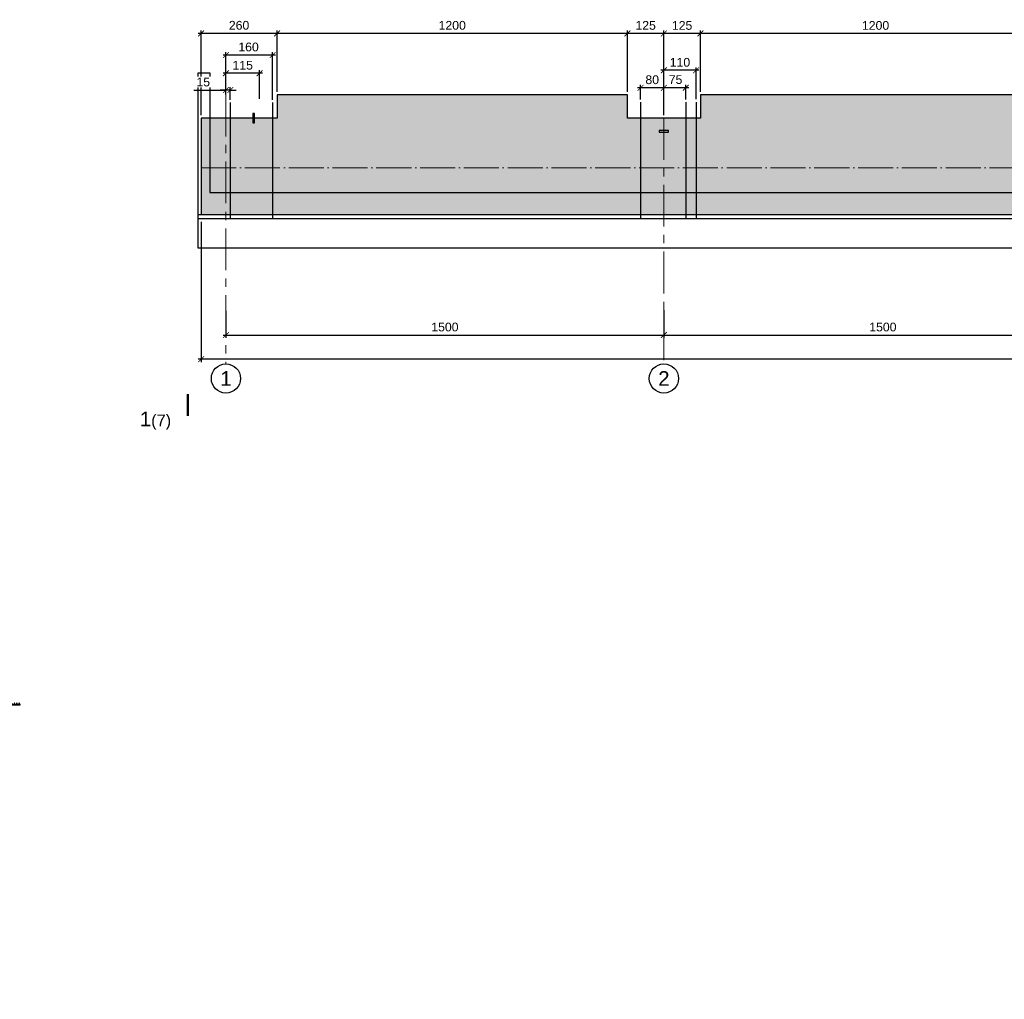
# Model space of a CAD drawing. Header units: millimetres. Extents: x 455957 to 840819, y 463079 to 618741.
# Tile 9 of 13: x 528796 to 562519, y 478283 to 511830. Entities that reach past the tile are written whole.
import ezdxf

# ---------------------------------------------------------------- set-up
doc = ezdxf.new("R2010")
doc.units = ezdxf.units.MM
doc.linetypes.add('ACAD_ISO04W100', pattern=[30, 24, -3, 0, -3])
doc.linetypes.add('осевая', pattern=[50.8, 31.75, -6.35, 6.35, -6.35])
for name, color, linetype, lineweight in [('Бетон', 7, 'Continuous', 50), ('ГТО-2_Размеры', 7, 'Continuous', 15), ('Отдел_Заглавные надписи', 7, 'Continuous', 30), ('Отдел_Разрезы. Сечения. Узлы', 7, 'Continuous', 15), ('Шпонка', 1, 'Continuous', 50)]:
    doc.layers.add(name, color=color, linetype=linetype, lineweight=lineweight)
doc.layers.add('Оси', color=1, linetype='осевая')
doc.layers.add('Штриховка', color=7, linetype='Continuous')
doc.styles.add('arial', font='arial.ttf')
doc.styles.add('аrial', font='arial.ttf')
doc.styles.add('Рогун1', font='arial.ttf')
doc.dimstyles.new('100 мм', dxfattribs={"dimscale": 100, "dimtxt": 3.5, "dimasz": 2, "dimexe": 1, "dimexo": 1, "dimgap": 1.2, "dimtad": 1, "dimdec": 0, "dimlfac": 0.1, "dimrnd": 0.0001, "dimtxsty": 'Рогун1', "dimblk": 'ARCHTICK', "dimcen": 2.5, "dimdle": 1, "dimaunit": 1, "dimadec": 1, "dimazin": 0, "dimtfac": 1, "dimtdec": 0, "dimtmove": 1, "dimatfit": 3, "dimldrblk": 'ARCHTICK', "dimfxl": 1, "dimtfill": 1, "dimarcsym": 0})

# ---------------------------------------------------------------- blocks, each defined once
blk = doc.blocks.new('к шпонке')
at = {"color": 6, "linetype": 'Continuous', "lineweight": 30, "ltscale": 2}
for p, q in [((62947, -62062), (62947, -61782)), ((62947, -61782), (63027, -61872)), ((63029, -61972), (62947, -62062)), ((63027, -61872), (63445, -61872)), ((63029, -61972), (63445, -61972))]:
    blk.add_line(p, q, dxfattribs=at)
blk = doc.blocks.new('шпонка ДО320')
at = {"lineweight": 25}
h = blk.add_hatch(color=1, dxfattribs=at)
h.dxf.hatch_style = 1
h.paths.add_polyline_path([(63027, -63752), (63547, -63752), (63547, -64192), (63027, -64192)], flags=16)
h.paths.add_polyline_path([(63547, -67180), (63547, -60779), (63368, -60779), (63368, -60879), (63467, -60879), (63467, -61129), (63049, -61129), (62968, -61039), (62969, -61319), (63051, -61229), (63467, -61229), (63467, -61929), (63049, -61929), (62968, -61839), (62969, -62119), (63051, -62029), (63467, -62029), (63467, -62729), (63049, -62729), (62968, -62639), (62969, -62919), (63051, -62829), (63467, -62829), (63467, -63672), (62947, -63672), (62947, -64272), (63467, -64272), (63467, -65114), (63051, -65114), (62969, -65024), (62968, -65304), (63049, -65214), (63467, -65214), (63467, -65914), (63051, -65914), (62969, -65824), (62968, -66104), (63049, -66014), (63467, -66014), (63467, -66714), (63051, -66714), (62969, -66624), (62968, -66904), (63049, -66814), (63467, -66814), (63467, -67079), (63368, -67079), (63368, -67179)])
at = {"layer": 'Шпонка', "color": 1, "linetype": 'Continuous', "lineweight": 25, "ltscale": 2}
for p, q in [((62947, -64272), (62947, -63672)), ((62947, -63672), (63467, -63672)), ((63027, -64192), (63027, -63752)), ((63027, -63752), (63547, -63752)), ((63368, -60879), (63368, -60779)), ((63547, -60779), (63368, -60779)), ((63368, -60879), (63467, -60879)), ((63467, -61129), (63467, -60879)), ((63467, -61929), (63467, -61229)), ((63467, -62729), (63467, -62029)), ((63467, -63672), (63467, -62829)), ((63547, -67180), (63547, -60779)), ((62947, -64272), (63467, -64272)), ((63027, -64192), (63547, -64192)), ((63368, -67079), (63467, -67079)), ((63368, -67079), (63368, -67179)), ((63547, -67180), (63368, -67179)), ((63467, -65114), (63467, -64272)), ((63467, -65914), (63467, -65214)), ((63467, -66714), (63467, -66014)), ((63467, -67079), (63467, -66814))]:
    blk.add_line(p, q, dxfattribs=at)
at = {"layer": 'Шпонка', "color": 1, "lineweight": 25}
for p in [(21, 742), (21, -58), (21, -858)]:
    blk.add_blockref('к шпонке', p, dxfattribs=at)
at = {"layer": 'Шпонка', "color": 1, "lineweight": 25, "xscale": -1, "rotation": 180}
for p in [(21, -127085), (21, -127885), (21, -128685)]:
    blk.add_blockref('к шпонке', p, dxfattribs=at)
blk = doc.blocks.new('_ArchTick')
at = {"color": 0, "linetype": 'ByBlock', "const_width": 0.15}
blk.add_lwpolyline([(-0.5, -0.5), (0.5, 0.5)], dxfattribs=at)
blk = doc.blocks.new('*D451')
at = {"layer": 'Defpoints', "color": 0, "transparency": 16777216}
for p in [(535860, 501960), (550860, 501900), (550860, 501031)]:
    blk.add_point(p, dxfattribs=at)
at = {"layer": 'ГТО-2_Размеры', "color": 0, "lineweight": -2, "transparency": 16777216}
for p, q in [((535860, 501860), (535860, 500931)), ((550860, 501800), (550860, 500931)), ((535760, 501031), (550960, 501031))]:
    blk.add_line(p, q, dxfattribs=at)
at = {"layer": 'ГТО-2_Размеры', "color": 0, "lineweight": -2, "transparency": 16777216, "xscale": 200, "yscale": 200, "zscale": 200, "rotation": 180}
blk.add_blockref('_ArchTick', (535860, 501031), dxfattribs=at)
at = {"layer": 'ГТО-2_Размеры', "color": 0, "lineweight": -2, "transparency": 16777216, "xscale": 200, "yscale": 200, "zscale": 200}
blk.add_blockref('_ArchTick', (550860, 501031), dxfattribs=at)
at = {"layer": 'ГТО-2_Размеры', "color": 0, "transparency": 16777216, "insert": (543360, 501304), "char_height": 300, "attachment_point": 5, "style": 'Рогун1'}
blk.add_mtext('1500', dxfattribs=at)
blk = doc.blocks.new('*D458')
at = {"layer": 'Defpoints', "color": 0, "transparency": 16777216}
for p in [(550860, 501977), (565860, 501977), (565860, 501031)]:
    blk.add_point(p, dxfattribs=at)
at = {"layer": 'ГТО-2_Размеры', "color": 0, "lineweight": -2, "transparency": 16777216}
for p, q in [((550860, 501877), (550860, 500931)), ((565860, 501877), (565860, 500931)), ((550760, 501031), (565960, 501031))]:
    blk.add_line(p, q, dxfattribs=at)
at = {"layer": 'ГТО-2_Размеры', "color": 0, "lineweight": -2, "transparency": 16777216, "xscale": 200, "yscale": 200, "zscale": 200, "rotation": 180}
blk.add_blockref('_ArchTick', (550860, 501031), dxfattribs=at)
at = {"layer": 'ГТО-2_Размеры', "color": 0, "lineweight": -2, "transparency": 16777216, "xscale": 200, "yscale": 200, "zscale": 200}
blk.add_blockref('_ArchTick', (565860, 501031), dxfattribs=at)
at = {"layer": 'ГТО-2_Размеры', "color": 0, "transparency": 16777216, "insert": (558360, 501304), "char_height": 300, "attachment_point": 5, "style": 'Рогун1'}
blk.add_mtext('1500', dxfattribs=at)
blk = doc.blocks.new('*D454')
at = {"layer": 'Defpoints', "color": 0, "transparency": 16777216}
for p in [(535010, 505004), (535010, 500204), (595860, 500442)]:
    blk.add_point(p, dxfattribs=at)
at = {"layer": 'ГТО-2_Размеры', "color": 0, "lineweight": -2, "transparency": 16777216}
for p, q in [((535010, 504904), (535010, 500104)), ((595960, 500204), (534910, 500204)), ((595860, 500342), (595860, 500104))]:
    blk.add_line(p, q, dxfattribs=at)
at = {"layer": 'ГТО-2_Размеры', "color": 0, "lineweight": -2, "transparency": 16777216, "xscale": 200, "yscale": 200, "zscale": 200, "rotation": 180}
blk.add_blockref('_ArchTick', (535010, 500204), dxfattribs=at)
at = {"layer": 'ГТО-2_Размеры', "color": 0, "lineweight": -2, "transparency": 16777216, "xscale": 200, "yscale": 200, "zscale": 200}
blk.add_blockref('_ArchTick', (595860, 500204), dxfattribs=at)
at = {"layer": 'ГТО-2_Размеры', "color": 0, "transparency": 16777216, "insert": (564957, 500477), "char_height": 300, "attachment_point": 5, "style": 'Рогун1'}
blk.add_mtext('6085', dxfattribs=at)
blk = doc.blocks.new('*D463')
at = {"layer": 'Defpoints', "color": 0, "transparency": 16777216}
for p in [(552110, 511359), (552110, 509260), (564110, 509260)]:
    blk.add_point(p, dxfattribs=at)
at = {"layer": 'ГТО-2_Размеры', "color": 0, "lineweight": -2, "transparency": 16777216}
for p, q in [((564210, 511359), (552010, 511359)), ((552110, 509360), (552110, 511459)), ((564110, 509360), (564110, 511459))]:
    blk.add_line(p, q, dxfattribs=at)
at = {"layer": 'ГТО-2_Размеры', "color": 0, "lineweight": -2, "transparency": 16777216, "xscale": 200, "yscale": 200, "zscale": 200, "rotation": 180}
blk.add_blockref('_ArchTick', (552110, 511359), dxfattribs=at)
at = {"layer": 'ГТО-2_Размеры', "color": 0, "lineweight": -2, "transparency": 16777216, "xscale": 200, "yscale": 200, "zscale": 200}
blk.add_blockref('_ArchTick', (564110, 511359), dxfattribs=at)
at = {"layer": 'ГТО-2_Размеры', "color": 0, "transparency": 16777216, "insert": (558110, 511632), "char_height": 300, "attachment_point": 5, "style": 'Рогун1'}
blk.add_mtext('1200', dxfattribs=at)
blk = doc.blocks.new('*D464')
at = {"layer": 'Defpoints', "color": 0, "transparency": 16777216}
for p in [(549610, 511360), (549610, 509260), (550860, 508460)]:
    blk.add_point(p, dxfattribs=at)
at = {"layer": 'ГТО-2_Размеры', "color": 0, "lineweight": -2, "transparency": 16777216}
for p, q in [((550960, 511360), (549510, 511360)), ((549610, 509360), (549610, 511460)), ((550860, 508560), (550860, 511460))]:
    blk.add_line(p, q, dxfattribs=at)
at = {"layer": 'ГТО-2_Размеры', "color": 0, "lineweight": -2, "transparency": 16777216, "xscale": 200, "yscale": 200, "zscale": 200, "rotation": 180}
blk.add_blockref('_ArchTick', (549610, 511360), dxfattribs=at)
at = {"layer": 'ГТО-2_Размеры', "color": 0, "lineweight": -2, "transparency": 16777216, "xscale": 200, "yscale": 200, "zscale": 200}
blk.add_blockref('_ArchTick', (550860, 511360), dxfattribs=at)
at = {"layer": 'ГТО-2_Размеры', "color": 0, "transparency": 16777216, "insert": (550235, 511633), "char_height": 300, "attachment_point": 5, "style": 'Рогун1'}
blk.add_mtext('125', dxfattribs=at)
blk = doc.blocks.new('*D465')
at = {"layer": 'Defpoints', "color": 0, "transparency": 16777216}
for p in [(537610, 511361), (537610, 509260), (549610, 509260)]:
    blk.add_point(p, dxfattribs=at)
at = {"layer": 'ГТО-2_Размеры', "color": 0, "lineweight": -2, "transparency": 16777216}
for p, q in [((549710, 511361), (537510, 511361)), ((537610, 509360), (537610, 511461)), ((549610, 509360), (549610, 511461))]:
    blk.add_line(p, q, dxfattribs=at)
at = {"layer": 'ГТО-2_Размеры', "color": 0, "lineweight": -2, "transparency": 16777216, "xscale": 200, "yscale": 200, "zscale": 200, "rotation": 180}
blk.add_blockref('_ArchTick', (537610, 511361), dxfattribs=at)
at = {"layer": 'ГТО-2_Размеры', "color": 0, "lineweight": -2, "transparency": 16777216, "xscale": 200, "yscale": 200, "zscale": 200}
blk.add_blockref('_ArchTick', (549610, 511361), dxfattribs=at)
at = {"layer": 'ГТО-2_Размеры', "color": 0, "transparency": 16777216, "insert": (543610, 511635), "char_height": 300, "attachment_point": 5, "style": 'Рогун1'}
blk.add_mtext('1200', dxfattribs=at)
blk = doc.blocks.new('*D466')
at = {"layer": 'Defpoints', "color": 0, "transparency": 16777216}
for p in [(535010, 511363), (537610, 509260), (535010, 508460)]:
    blk.add_point(p, dxfattribs=at)
at = {"layer": 'ГТО-2_Размеры', "color": 0, "lineweight": -2, "transparency": 16777216}
for p, q in [((537710, 511363), (534910, 511363)), ((535010, 508560), (535010, 511463)), ((537610, 509360), (537610, 511463))]:
    blk.add_line(p, q, dxfattribs=at)
at = {"layer": 'ГТО-2_Размеры', "color": 0, "lineweight": -2, "transparency": 16777216, "xscale": 200, "yscale": 200, "zscale": 200, "rotation": 180}
blk.add_blockref('_ArchTick', (535010, 511363), dxfattribs=at)
at = {"layer": 'ГТО-2_Размеры', "color": 0, "lineweight": -2, "transparency": 16777216, "xscale": 200, "yscale": 200, "zscale": 200}
blk.add_blockref('_ArchTick', (537610, 511363), dxfattribs=at)
at = {"layer": 'ГТО-2_Размеры', "color": 0, "transparency": 16777216, "insert": (536310, 511636), "char_height": 300, "attachment_point": 5, "style": 'Рогун1'}
blk.add_mtext('260', dxfattribs=at)
blk = doc.blocks.new('*D468')
at = {"layer": 'Defpoints', "color": 0, "transparency": 16777216}
for p in [(550860, 511359), (550860, 509260), (552110, 509260)]:
    blk.add_point(p, dxfattribs=at)
at = {"layer": 'ГТО-2_Размеры', "color": 0, "lineweight": -2, "transparency": 16777216}
for p, q in [((552210, 511359), (550760, 511359)), ((550860, 509360), (550860, 511459)), ((552110, 509360), (552110, 511459))]:
    blk.add_line(p, q, dxfattribs=at)
at = {"layer": 'ГТО-2_Размеры', "color": 0, "lineweight": -2, "transparency": 16777216, "xscale": 200, "yscale": 200, "zscale": 200, "rotation": 180}
blk.add_blockref('_ArchTick', (550860, 511359), dxfattribs=at)
at = {"layer": 'ГТО-2_Размеры', "color": 0, "lineweight": -2, "transparency": 16777216, "xscale": 200, "yscale": 200, "zscale": 200}
blk.add_blockref('_ArchTick', (552110, 511359), dxfattribs=at)
at = {"layer": 'ГТО-2_Размеры', "color": 0, "transparency": 16777216, "insert": (551485, 511632), "char_height": 300, "attachment_point": 5, "style": 'Рогун1'}
blk.add_mtext('125', dxfattribs=at)
blk = doc.blocks.new('*D457')
at = {"layer": 'Defpoints', "color": 0, "transparency": 16777216}
for p in [(535860, 509996), (535860, 509256), (537010, 509015)]:
    blk.add_point(p, dxfattribs=at)
at = {"layer": 'ГТО-2_Размеры', "color": 0, "lineweight": -2, "transparency": 16777216}
for p, q in [((537110, 509996), (535760, 509996)), ((535860, 509356), (535860, 510096)), ((537010, 509115), (537010, 510096))]:
    blk.add_line(p, q, dxfattribs=at)
at = {"layer": 'ГТО-2_Размеры', "color": 0, "lineweight": -2, "transparency": 16777216, "xscale": 200, "yscale": 200, "zscale": 200, "rotation": 180}
blk.add_blockref('_ArchTick', (535860, 509996), dxfattribs=at)
at = {"layer": 'ГТО-2_Размеры', "color": 0, "lineweight": -2, "transparency": 16777216, "xscale": 200, "yscale": 200, "zscale": 200}
blk.add_blockref('_ArchTick', (537010, 509996), dxfattribs=at)
at = {"layer": 'ГТО-2_Размеры', "color": 0, "transparency": 16777216, "insert": (536435, 510269), "char_height": 300, "attachment_point": 5, "style": 'Рогун1'}
blk.add_mtext('115', dxfattribs=at)
blk = doc.blocks.new('*D455')
at = {"layer": 'Defpoints', "color": 0, "transparency": 16777216}
for p in [(550060, 509499), (550060, 509002), (550860, 508999)]:
    blk.add_point(p, dxfattribs=at)
at = {"layer": 'ГТО-2_Размеры', "color": 0, "lineweight": -2, "transparency": 16777216}
for p, q in [((550060, 509102), (550060, 509599)), ((550860, 509099), (550860, 509599)), ((550960, 509499), (549960, 509499))]:
    blk.add_line(p, q, dxfattribs=at)
at = {"layer": 'ГТО-2_Размеры', "color": 0, "lineweight": -2, "transparency": 16777216, "xscale": 200, "yscale": 200, "zscale": 200, "rotation": 180}
blk.add_blockref('_ArchTick', (550060, 509499), dxfattribs=at)
at = {"layer": 'ГТО-2_Размеры', "color": 0, "lineweight": -2, "transparency": 16777216, "xscale": 200, "yscale": 200, "zscale": 200}
blk.add_blockref('_ArchTick', (550860, 509499), dxfattribs=at)
at = {"layer": 'ГТО-2_Размеры', "color": 0, "transparency": 16777216, "insert": (550460, 509772), "char_height": 300, "attachment_point": 5, "style": 'Рогун1'}
blk.add_mtext('80', dxfattribs=at)
blk = doc.blocks.new('*D471')
at = {"layer": 'Defpoints', "color": 0, "transparency": 16777216}
for p in [(535860, 509421), (535860, 509166), (536010, 508988)]:
    blk.add_point(p, dxfattribs=at)
at = {"layer": 'ГТО-2_Размеры', "color": 0, "lineweight": -2, "transparency": 16777216}
for p, q in [((534761, 509421), (535860, 509421)), ((535860, 509421), (535660, 509421)), ((535860, 509266), (535860, 509521)), ((536010, 509421), (535860, 509421)), ((536010, 509421), (535860, 509421)), ((536010, 509088), (536010, 509521)), ((536010, 509421), (536210, 509421))]:
    blk.add_line(p, q, dxfattribs=at)
at = {"layer": 'ГТО-2_Размеры', "color": 0, "lineweight": -2, "transparency": 16777216, "xscale": 200, "yscale": 200, "zscale": 200}
blk.add_blockref('_ArchTick', (535860, 509421), dxfattribs=at)
at = {"layer": 'ГТО-2_Размеры', "color": 0, "lineweight": -2, "transparency": 16777216, "xscale": 200, "yscale": 200, "zscale": 200, "rotation": 180}
blk.add_blockref('_ArchTick', (536010, 509421), dxfattribs=at)
at = {"layer": 'ГТО-2_Размеры', "color": 0, "transparency": 16777216, "insert": (535083, 509694), "char_height": 300, "attachment_point": 5, "style": 'Рогун1', "bg_fill": 3, "box_fill_scale": 1.1, "bg_fill_color": 256, "bg_fill_true_color": 13158600, "bg_fill_transparency": 0}
blk.add_mtext('15', dxfattribs=at)
blk = doc.blocks.new('*D472')
at = {"layer": 'Defpoints', "color": 0, "transparency": 16777216}
for p in [(535860, 510620), (535860, 509996), (537460, 508990)]:
    blk.add_point(p, dxfattribs=at)
at = {"layer": 'ГТО-2_Размеры', "color": 0, "lineweight": -2, "transparency": 16777216}
for p, q in [((537560, 510620), (535760, 510620)), ((535860, 510096), (535860, 510720)), ((537460, 509090), (537460, 510720))]:
    blk.add_line(p, q, dxfattribs=at)
at = {"layer": 'ГТО-2_Размеры', "color": 0, "lineweight": -2, "transparency": 16777216, "xscale": 200, "yscale": 200, "zscale": 200, "rotation": 180}
blk.add_blockref('_ArchTick', (535860, 510620), dxfattribs=at)
at = {"layer": 'ГТО-2_Размеры', "color": 0, "lineweight": -2, "transparency": 16777216, "xscale": 200, "yscale": 200, "zscale": 200}
blk.add_blockref('_ArchTick', (537460, 510620), dxfattribs=at)
at = {"layer": 'ГТО-2_Размеры', "color": 0, "transparency": 16777216, "insert": (536635, 510894), "char_height": 300, "attachment_point": 5, "style": 'Рогун1'}
blk.add_mtext('160', dxfattribs=at)
blk = doc.blocks.new('*D473')
at = {"layer": 'Defpoints', "color": 0, "transparency": 16777216}
for p in [(550860, 509499), (550860, 509008), (551610, 509002)]:
    blk.add_point(p, dxfattribs=at)
at = {"layer": 'ГТО-2_Размеры', "color": 0, "lineweight": -2, "transparency": 16777216}
for p, q in [((550860, 509108), (550860, 509599)), ((551610, 509102), (551610, 509599)), ((551710, 509499), (550760, 509499))]:
    blk.add_line(p, q, dxfattribs=at)
at = {"layer": 'ГТО-2_Размеры', "color": 0, "lineweight": -2, "transparency": 16777216, "xscale": 200, "yscale": 200, "zscale": 200, "rotation": 180}
blk.add_blockref('_ArchTick', (550860, 509499), dxfattribs=at)
at = {"layer": 'ГТО-2_Размеры', "color": 0, "lineweight": -2, "transparency": 16777216, "xscale": 200, "yscale": 200, "zscale": 200}
blk.add_blockref('_ArchTick', (551610, 509499), dxfattribs=at)
at = {"layer": 'ГТО-2_Размеры', "color": 0, "transparency": 16777216, "insert": (551260, 509777), "char_height": 300, "attachment_point": 5, "style": 'Рогун1'}
blk.add_mtext('75', dxfattribs=at)
blk = doc.blocks.new('*D474')
at = {"layer": 'Defpoints', "color": 0, "transparency": 16777216}
for p in [(550860, 510096), (550860, 509499), (551960, 509008)]:
    blk.add_point(p, dxfattribs=at)
at = {"layer": 'ГТО-2_Размеры', "color": 0, "lineweight": -2, "transparency": 16777216}
for p, q in [((552060, 510096), (550760, 510096)), ((550860, 509599), (550860, 510196)), ((551960, 509108), (551960, 510196))]:
    blk.add_line(p, q, dxfattribs=at)
at = {"layer": 'ГТО-2_Размеры', "color": 0, "lineweight": -2, "transparency": 16777216, "xscale": 200, "yscale": 200, "zscale": 200, "rotation": 180}
blk.add_blockref('_ArchTick', (550860, 510096), dxfattribs=at)
at = {"layer": 'ГТО-2_Размеры', "color": 0, "lineweight": -2, "transparency": 16777216, "xscale": 200, "yscale": 200, "zscale": 200}
blk.add_blockref('_ArchTick', (551960, 510096), dxfattribs=at)
at = {"layer": 'ГТО-2_Размеры', "color": 0, "transparency": 16777216, "insert": (551410, 510369), "char_height": 300, "attachment_point": 5, "style": 'Рогун1'}
blk.add_mtext('110', dxfattribs=at)

msp = doc.modelspace()

# ---------------------------------------------------------------- hatches: boundary and pattern name
at = {"layer": 'Штриховка', "lineweight": 13}
h = msp.add_hatch(dxfattribs=at)
h.set_pattern_fill('AR-CONC', color=256, scale=10)
h.set_pattern_definition([(50, (188136, -8668.5), (1821.8467, -159.391), [190.5, -2095.5]), (355, (188136, -8668.5), (-352.434, 1910.5685), [152.4, -1676.406]), (100.45144, (188287.8, -8681.7), (1469.4125, 1751.1775), [161.9, -1780.9024]), (46.1842, (188136, -8160.5), (2710.7904, -420.423), [285.75, -3143.25]), (96.63556, (188362, -8195.5), (2374.041, 2474.261), [242.85, -2671.356]), (351.18415, (188136, -8160.5), (2374.041, 2474.261), [228.6, -2514.597]), (21, (188390, -8287.5), (1516.144, -1022.652), [190.5, -2095.5]), (326, (188390, -8287.5), (618.0203, 1841.8797), [152.4, -1676.4]), (71.45144, (188516.3, -8372.7), (2134.164, 819.2277), [161.9, -1780.8994]), (37.5, (188136, -8668.46), (30.88603, 845.5504), [0, -1656.08, 0, -1701.8, 0, -1682.75]), (7.5, (188136, -8668.5), (668.1966, 1001.8057), [0, -970.28, 0, -1617.98, 0, -641.35]), (327.5, (187569.6, -8668.46), (1355.90595, -57.28744), [0, -635, 0, -1981.2, 0, -2628.9]), (317.5, (187315.6, -8668.5), (1481.2918, 254.265), [0, -825.5, 0, -1315.72, 0, -1866.9])])
h.paths.add_polyline_path([(537610.0904318, 508459.6469776), (535010.0904318, 508459.6469776), (535010.0904318, 505159.6469776), (594860.0904318, 505159.6469776), (595560.0904318, 505159.6478327), (595560.0904318, 508459.6478327), (594110.090432, 508459.6469776), (594110.090432, 509259.6469776), (582110.0904319, 509259.6469776), (582110.0904319, 508459.6469776), (579610.0904319, 508459.6469776), (579610.0904319, 509259.6469776), (567610.0904315, 509259.6469776), (567610.0904315, 508459.6469776), (564110.090432, 508459.6469776), (564110.090432, 509259.6469776), (552110.0904319, 509259.6469776), (552110.0904319, 508459.6469776), (549610.0904319, 508459.6469776), (549610.0904319, 509259.6469776), (537610.0904318, 509259.6469776)])

# ---------------------------------------------------------------- linework, layer by layer
at = {"lineweight": 30}
for points in [[(536010.0904318, 508995.731546), (536010.0904318, 505009.5609704)], [(537460.0904318, 508990.427905), (537460.0904318, 505009.5609704)], [(550060.0904319, 509007.5895788), (550060.0904319, 505021.4190032)], [(551610.0904319, 509007.5895788), (551610.0904319, 505021.4190032)], [(551960.0904319, 509007.5895788), (551960.0904319, 505021.4190032)]]:
    msp.add_lwpolyline(points, dxfattribs=at)
at = {"color": 6, "lineweight": 25}
for points in [[(536836.2095587, 508299.6472325), (536836.2095587, 508619.6472325), (536783.9713049, 508619.6472325), (536783.9713049, 508299.6472325)], [(551020.0903143, 508035.7593046), (550700.0904094, 508035.7594046), (550700.0904094, 507983.5211508), (551020.0903143, 507983.5210508)]]:
    msp.add_lwpolyline(points, close=True, dxfattribs=at)
at = {"color": 4, "linetype": 'ACAD_ISO04W100', "lineweight": 15, "ltscale": 50}
msp.add_lwpolyline([(535010.0904318, 506759.6469776), (595610.0904318, 506759.6469776)], dxfattribs=at)
at = {"color": 3, "lineweight": 25}
msp.add_lwpolyline([(596301.0556285, 505161.0022886), (597610.0904315, 505161.0022886), (597645.3253341, 505009.5609704), (597145.5006282, 504759.6486174), (594574.6802354, 504759.6486174), (594074.8555294, 505009.5609704), (534910.0904318, 505009.5609704), (534910.0904318, 505159.6469776), (535010.0904318, 505159.6469776)], dxfattribs=at)
for centre in [(535860.0904318, 499543.8676067), (550860.0904318, 499543.8676067)]:
    msp.add_circle(centre, 500)
at = {"layer": 'Бетон', "color": 1, "lineweight": 25, "ltscale": 10}
msp.add_lwpolyline([(596110.0904318, 505909.6469776), (597861.3918984, 505909.6469776), (597861.3918984, 504009.6469776), (534910.0904318, 504009.6469776), (534910.0904318, 510009.6469776), (535310.0904318, 510009.6469776), (535310.0904318, 505909.6469776), (595610.0904318, 505909.6469776)], dxfattribs=at)
at = {"layer": 'Бетон', "color": 2, "lineweight": 25, "ltscale": 10}
msp.add_lwpolyline([(595610.0904318, 505159.6486879), (595610.0904318, 508459.6469776), (594110.090432, 508459.6469776), (594110.090432, 509259.6469776), (582110.0904319, 509259.6469776), (582110.0904319, 508459.6469776), (579610.0904319, 508459.6469776), (579610.0904319, 509259.6469776), (567610.0904315, 509259.6469776), (567610.0904315, 508459.6469776), (564110.090432, 508459.6469776), (564110.090432, 509259.6469776), (552110.0904319, 509259.6469776), (552110.0904319, 508459.6469776), (549610.0904319, 508459.6469776), (549610.0904319, 509259.6469776), (537610.0904318, 509259.6469776), (537610.0904318, 508459.6469776), (535010.0904318, 508459.6469776), (535010.0904318, 505159.6469776)], close=True, dxfattribs=at)
at = {"layer": 'Оси', "linetype": 'осевая', "lineweight": 15, "ltscale": 45}
for points in [[(535860.0904318, 509256.3724091), (535860.0904318, 500043.8676067)], [(550860.0902874, 508459.6469776), (550860.0904318, 500043.8676067)]]:
    msp.add_lwpolyline(points, dxfattribs=at)
at = {"layer": 'Отдел_Разрезы. Сечения. Узлы'}
msp.add_lwpolyline([(534556.7728434, 499013.9797898, 75, 75, 0), (534556.2276757, 498263.9799879, 75, 75, 0), (534556.4093983, 498513.9799219, 0, 100, 0), (534056.4095303, 498514.343367, 0, 0, 0), (533306.4097285, 498514.8885347, 0, 0, 0)], format="xyseb", dxfattribs=at)

# ---------------------------------------------------------------- block references
at = {"layer": 'Шпонка', "xscale": 0.1, "yscale": 0.1, "zscale": 0.1, "rotation": 270}
msp.add_blockref('шпонка ДО320', (534894.492303, 494723.4817297), dxfattribs=at)

# ---------------------------------------------------------------- texts
at = {"insert": (532911.1814282, 498407.9752282), "char_height": 2.5, "attachment_point": 1, "style": 'аrial'}
msp.add_mtext_dynamic_manual_height_columns('{\\H200x;1\\H0.8x;(7)}', width=3148.469281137, gutter_width=12.5, heights=[0], dxfattribs=at)
at = {"ltscale": 100, "insert": (561702.2076118, 478282.6673232), "char_height": 300, "width": 4152.054766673, "attachment_point": 1, "style": 'arial'}
msp.add_mtext('\\pxql; ', dxfattribs=at)
at = {"layer": 'Отдел_Заглавные надписи', "char_height": 500, "width": 487.007697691, "attachment_point": 5, "style": 'arial'}
for s, insert in [('1', (535860.0904318, 499543.8676067)), ('2', (550860.0904318, 499543.8676067))]:
    msp.add_mtext(s, dxfattribs=dict(at, insert=insert))

# ---------------------------------------------------------------- dimensions: what is measured, and where the dimension line sits
at = {"layer": 'ГТО-2_Размеры'}
for base, p1, p2, picture, middle in [((535010.0904318, 511362.7078944), (537610.0904318, 509259.6469776), (535010.0904318, 508459.6469776), '*D466', (536310.0904318, 511635.8797907)), ((537610.0904317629, 511361.457894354), (549610.0904318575, 509259.6469775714), (537610.0904317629, 509259.6469775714), '*D465', (543610.0904318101, 511634.6297906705)), ((549610.0904319, 511360.2078944), (550860.0904319, 508459.6469776), (549610.0904319, 509259.6469776), '*D464', (550235.0904319, 511633.3797907)), ((550860.0904319, 511358.9578944), (552110.0904319, 509259.6469776), (550860.0904319, 509259.6469776), '*D468', (551485.0904319, 511632.1297907)), ((552110.0904318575, 511358.9578943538), (564110.0904319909, 509259.6469775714), (552110.0904318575, 509259.6469775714), '*D463', (558110.0904319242, 511632.1297906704)), ((550860.0904317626, 501031.1834882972), (535860.0904317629, 501959.6794382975), (550860.0904317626, 501899.7588542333), '*D451', (543360.0904317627, 501304.3553846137)), ((565860.0904317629, 501031.1834882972), (550860.0904317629, 501976.757292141), (565860.0904317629, 501976.7572921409), '*D458', (558360.0904317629, 501304.3553846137))]:
    dim = msp.add_linear_dim(base=base, p1=p1, p2=p2, dimstyle='100 мм', override={"dimtxt": 3, "dimdec": 6, "dimtfill": 0}, dxfattribs=at)
    dim.commit()
    dim.dimension.update_dxf_attribs({"geometry": picture, "text_midpoint": middle})
for base, p1, p2, picture, middle in [((535860.0904318, 509996.0415763), (537010.0904318, 509014.5923923), (535860.0904318, 509256.3724091), '*D457', (536435.0904318, 509996.0415763)), ((550060.0904319, 509498.9671853), (550860.0904319, 508999.4233596), (550060.0904319, 509001.8927943), '*D455', (550460.0904319, 509498.9671853)), ((550860.0904319, 509498.9671853), (551610.0904319, 509001.8927943), (550860.0904319, 509007.5895788), '*D473', (551260.0904319, 509504.6639699)), ((535010.090431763, 500204.0476998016), (595860.0904317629, 500441.6911074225), (535010.090431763, 505004.2595301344), '*D454', (564956.6048659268, 500204.0476998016))]:
    dim = msp.add_linear_dim(base=base, p1=p1, p2=p2, dimstyle='100 мм', override={"dimtxt": 3, "dimdec": 6, "dimtfill": 0}, dxfattribs=at)
    dim.commit()
    dim.dimension.update_dxf_attribs({"geometry": picture, "text_midpoint": middle, "dimtype": 160})
dim = msp.add_linear_dim(base=(550860.0904319, 510096.0415763), p1=(551960.0904319, 509007.5895788), p2=(550860.0904319, 509498.9671853), text='110', dimstyle='100 мм', override={"dimtxt": 3, "dimdec": 6, "dimtfill": 0}, dxfattribs=at)
dim.commit()
dim.dimension.update_dxf_attribs({"geometry": '*D474', "text_midpoint": (551410.0904319, 510096.0415763), "dimtype": 160})

# ---------------------------------------------------------------- next in the draw order: dimensions: what is measured, and where the dimension line sits
dim = msp.add_linear_dim(base=(535860.0904318, 509421.0415763), p1=(536010.0904318, 508987.5653268), p2=(535860.0904318, 509166.4102173), dimstyle='100 мм', override={"dimtxt": 3, "dimdec": 6, "dimtfill": 1}, dxfattribs=at)
dim.commit()
dim.dimension.update_dxf_attribs({"geometry": '*D471', "text_midpoint": (535082.9477944, 509468.0036882), "dimtype": 160})

# ---------------------------------------------------------------- next in the draw order: dimensions: what is measured, and where the dimension line sits
dim = msp.add_linear_dim(base=(535860.0904318, 510620.3456257), p1=(537460.0904318, 508990.427905), p2=(535860.0904318, 509996.0415763), dimstyle='100 мм', override={"dimtxt": 3, "dimdec": 6, "dimtfill": 0}, dxfattribs=at)
dim.commit()
dim.dimension.update_dxf_attribs({"geometry": '*D472', "text_midpoint": (536635.0904318, 510620.3456257), "dimtype": 160})

doc.saveas('drawing.dxf')
